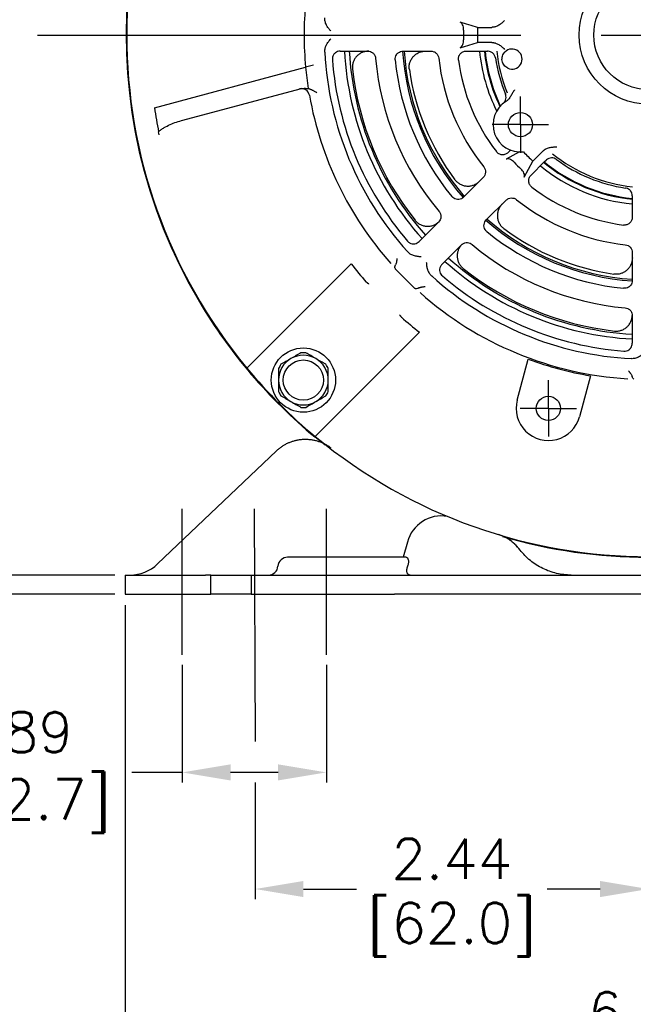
# Model space of a CAD drawing. Extents: x 897.4 to 937.4, y -8.5 to 19.5.
# Tile 3 of 14: x 901.6 to 905.4, y 1.3 to 7.4. Entities that reach past the tile are written whole.
import ezdxf

# ---------------------------------------------------------------- set-up
doc = ezdxf.new("R2010")
doc.units = 0
doc.header["$LTSCALE"] = 4
doc.header["$MEASUREMENT"] = 0
doc.linetypes.add('CENTER2', pattern=[1.125, 0.75, -0.125, 0.125, -0.125])
doc.layers.get('0').update_dxf_attribs({"linetype": 'CONTINUOUS'})
doc.layers.get('DEFPOINTS').update_dxf_attribs({"linetype": 'CONTINUOUS'})
for name, color, linetype in [('CENTER', 40, 'CENTER2'), ('SLD-0', 179, 'CONTINUOUS'), ('TEXT', 140, 'CONTINUOUS'), ('TEXT @ 1', 140, 'CONTINUOUS')]:
    doc.layers.add(name, color=color, linetype=linetype)
doc.styles.get("Standard").update_dxf_attribs({"font": 'romans.shx'})
doc.dimstyles.get("Standard").update_dxf_attribs({"dimtxt": 0.25, "dimasz": 0.3, "dimexe": 0.0625, "dimexo": 0.0625, "dimgap": 0.0625, "dimtad": 0, "dimtih": 1, "dimtoh": 1, "dimzin": 0, "dimdsep": 46, "dimtxsty": 'Standard', "dimcen": 0, "dimadec": 0, "dimazin": 0, "dimtfac": 1, "dimtofl": 0, "dimtmove": 0, "dimatfit": 3, "dimfxl": 0, "dimtolj": 1, "dimtzin": 0, "dimarcsym": 0})

# ---------------------------------------------------------------- blocks, each defined once
blk = doc.blocks.new('*D81')
at = {"layer": 'DEFPOINTS', "color": 0}
for p in [(902.5652, 3.4439), (903.4602, 3.4439), (902.5652, 2.7132)]:
    blk.add_point(p, dxfattribs=at)
at = {"layer": 'TEXT', "color": 0, "lineweight": -2}
for p, q in [((902.5652, 3.3814), (902.5652, 2.6507)), ((903.4602, 3.3814), (903.4602, 2.6507)), ((902.5652, 2.7132), (902.2534, 2.7132)), ((903.1602, 2.7132), (902.8652, 2.7132))]:
    blk.add_line(p, q, dxfattribs=at)
at = {"layer": 'TEXT', "color": 0}
for points in [[(902.8652, 2.7632), (902.8652, 2.6632), (902.5652, 2.7132)], [(903.1602, 2.7632), (903.1602, 2.6632), (903.4602, 2.7132)]]:
    blk.add_solid(points, dxfattribs=at)
at = {"layer": 'TEXT', "color": 0, "insert": (901.5123, 2.7132), "char_height": 0.25, "attachment_point": 5}
blk.add_mtext('\\A1;0.89\\P [22.7]', dxfattribs=at)
blk = doc.blocks.new('*D82')
at = {"layer": 'DEFPOINTS', "color": 0}
for p in [(902.2102, 3.8148), (908.7102, 3.8148), (902.2102, 1.0362)]:
    blk.add_point(p, dxfattribs=at)
at = {"layer": 'TEXT', "color": 0, "lineweight": -2}
for p, q in [((902.2102, 3.7523), (902.2102, 0.9737)), ((908.7102, 3.7523), (908.7102, 0.9737)), ((902.5102, 1.0362), (904.7489, 1.0362)), ((908.4102, 1.0362), (906.1715, 1.0362))]:
    blk.add_line(p, q, dxfattribs=at)
at = {"layer": 'TEXT', "color": 0}
for points in [[(902.5102, 1.0862), (902.5102, 0.9862), (902.2102, 1.0362)], [(908.4102, 1.0862), (908.4102, 0.9862), (908.7102, 1.0362)]]:
    blk.add_solid(points, dxfattribs=at)
at = {"layer": 'TEXT', "color": 0, "char_height": 0.25, "attachment_point": 5}
for s, insert in [('\\A1;6.50', (905.4602, 1.2237)), ('\\A1;[165.1]', (905.4602, 0.7832))]:
    blk.add_mtext(s, dxfattribs=dict(at, insert=insert))
blk = doc.blocks.new('*D83')
at = {"layer": 'DEFPOINTS', "color": 0}
for p in [(905.4602, 3.4034), (903.0182, 2.7132), (903.0182, 1.9891)]:
    blk.add_point(p, dxfattribs=at)
at = {"layer": 'TEXT', "color": 0, "lineweight": -2}
for p, q in [((905.4602, 3.3409), (905.4602, 1.9266)), ((903.0182, 2.6507), (903.0182, 1.9266)), ((903.3182, 1.9891), (903.6469, 1.9891)), ((905.1602, 1.9891), (904.8315, 1.9891))]:
    blk.add_line(p, q, dxfattribs=at)
at = {"layer": 'TEXT', "color": 0}
for points in [[(903.3182, 2.0391), (903.3182, 1.9391), (903.0182, 1.9891)], [(905.1602, 2.0391), (905.1602, 1.9391), (905.4602, 1.9891)]]:
    blk.add_solid(points, dxfattribs=at)
at = {"layer": 'TEXT', "color": 0, "char_height": 0.25, "attachment_point": 5}
for s, insert in [('\\A1;2.44', (904.2392, 2.1766)), ('\\A1;[62.0]', (904.2392, 1.7361))]:
    blk.add_mtext(s, dxfattribs=dict(at, insert=insert))
blk = doc.blocks.new('*D86')
at = {"layer": 'DEFPOINTS', "color": 0}
for p in [(902.2102, 3.9386), (900.8314, 3.819), (902.2102, 3.819)]:
    blk.add_point(p, dxfattribs=at)
at = {"layer": 'TEXT', "color": 0, "lineweight": -2}
for p, q in [((900.8314, 4.2386), (900.8314, 4.5386)), ((902.1477, 3.9386), (900.7689, 3.9386)), ((902.1477, 3.819), (900.7689, 3.819)), ((900.8314, 3.519), (900.8314, 3.219)), ((900.5314, 3.219), (900.8314, 3.219))]:
    blk.add_line(p, q, dxfattribs=at)
at = {"layer": 'TEXT', "color": 0}
for points in [[(900.7814, 4.2386), (900.8814, 4.2386), (900.8314, 3.9386)], [(900.7814, 3.519), (900.8814, 3.519), (900.8314, 3.819)]]:
    blk.add_solid(points, dxfattribs=at)
at = {"layer": 'TEXT', "color": 0, "insert": (899.9094, 3.219), "char_height": 0.25, "attachment_point": 5}
blk.add_mtext('\\A1; 0.12\\P [3.0]', dxfattribs=at)
blk = doc.blocks.new('SW_CENTERMARKSYMBOL_23')
at = {"layer": 'SLD-0', "color": 0}
for p, q in [((0, 0.1), (0, 0.175)), ((0, 0), (0, 0.1)), ((-0.1, 0), (-0.175, 0)), ((0, 0), (-0.1, 0)), ((0, 0), (0, -0.1)), ((0, 0), (0.1, 0)), ((0.1, 0), (0.175, 0)), ((0, -0.1), (0, -0.175))]:
    blk.add_line(p, q, dxfattribs=at)
blk = doc.blocks.new('SW_CENTERMARKSYMBOL_25')
at = {"layer": 'SLD-0', "color": 0}
for p, q in [((0, 0.1), (0, 0.175)), ((0, 0), (0, 0.1)), ((-0.1, 0), (-0.175, 0)), ((0, 0), (-0.1, 0)), ((0, 0), (0, -0.1)), ((0, 0), (0.1, 0)), ((0.1, 0), (0.175, 0)), ((0, -0.1), (0, -0.175))]:
    blk.add_line(p, q, dxfattribs=at)

msp = doc.modelspace()

# ---------------------------------------------------------------- linework, layer by layer
at = {"color": 7, "linetype": 'Continuous', "lineweight": 25}
for p, q in [((904.3993, 7.3389), (904.4869, 7.3397)), ((904.2906, 7.2133), (904.3992, 7.2464)), ((904.4869, 7.2456), (904.3992, 7.2464)), ((903.5465, 7.1919), (903.7175, 7.1919)), ((903.9366, 7.1919), (904.1093, 7.1919)), ((904.3291, 7.1919), (904.4457, 7.1919)), ((904.4457, 7.1919), (904.4613, 7.1919)), ((903.3798, 7.1049), (903.3316, 7.092)), ((902.3933, 6.8405), (903.3316, 7.092)), ((902.5702, 6.7637), (903.2983, 6.9588)), ((904.6598, 6.5657), (904.5771, 6.5208)), ((904.6056, 6.5788), (904.5897, 6.5629)), ((904.8048, 6.5709), (904.7422, 6.5095)), ((904.6888, 6.4093), (904.7422, 6.5095)), ((904.7312, 6.4214), (904.8136, 6.5038)), ((904.8136, 6.5038), (904.8247, 6.5149)), ((904.4342, 6.4074), (904.3122, 6.2854)), ((904.3237, 6.2969), (904.3063, 6.2794)), ((904.4536, 6.1438), (904.5758, 6.266)), ((905.3601, 6.2931), (905.3601, 6.2774)), ((905.3601, 6.2774), (905.3601, 6.1609)), ((904.1572, 6.1303), (904.0363, 6.0095)), ((904.0602, 6.0334), (904.1238, 6.097)), ((904.1778, 5.868), (904.2987, 5.9889)), ((905.3601, 5.9411), (905.3601, 5.7684)), ((903.6151, 5.8711), (902.9669, 5.2229)), ((903.8886, 5.84), (903.9484, 5.7802)), ((903.9484, 5.7802), (904.0083, 5.7203)), ((902.6723, 5.6354), (902.6719, 5.635)), ((905.3601, 5.5492), (905.3601, 5.3783)), ((903.3912, 4.7986), (904.0393, 5.4468)), ((904.6459, 5.0255), (904.714, 5.2797)), ((905.1003, 5.1761), (905.0322, 4.922)), ((903.3887, 4.7962), (903.3891, 4.7965)), ((903.4536, 4.7444), (903.3891, 4.7965)), ((902.4126, 4.0075), (903.1515, 4.7107)), ((903.9632, 4.1431), (903.938, 4.049)), ((903.9552, 4.049), (903.4102, 4.049)), ((902.2102, 3.9386), (902.2102, 3.819)), ((902.2102, 3.9386), (902.7102, 3.9386)), ((902.7437, 3.9386), (902.7102, 3.9386)), ((902.7437, 3.819), (902.7437, 3.9386)), ((902.7437, 3.9386), (902.9937, 3.9386)), ((902.9937, 3.9386), (903.4602, 3.9386)), ((902.9937, 3.9386), (902.9937, 3.819)), ((903.4602, 3.9386), (903.8832, 3.9386)), ((903.8832, 3.9386), (904.0946, 3.9386)), ((904.0946, 3.9386), (906.8258, 3.9386)), ((902.2102, 3.819), (902.7102, 3.819)), ((902.7102, 3.819), (902.7437, 3.819)), ((902.9937, 3.819), (902.7437, 3.819)), ((902.9937, 3.819), (903.4602, 3.819)), ((903.4602, 3.819), (903.8832, 3.819)), ((904.0946, 3.819), (903.8832, 3.819)), ((906.8258, 3.819), (904.0946, 3.819))]:
    msp.add_line(p, q, dxfattribs=at)
for centre, radius in [((905.4602, 7.292), 0.43), ((905.4602, 7.292), 0.339), ((904.6656, 6.7356), 0.075), ((903.3177, 5.1494), 0.1995), ((903.3177, 5.1494), 0.125), ((904.839, 4.9737), 0.075)]:
    msp.add_circle(centre, radius, dxfattribs=at)
for centre, radius, start, end in [((905.4602, 7.292), 3.243, 140.3079, 210.71841), ((905.4602, 7.292), 3.2392, 140.31406, 219.68594), ((905.4602, 7.292), 2.138, 174.6324, 185.3676), ((905.4602, 7.292), 1.062, 177.46539, 182.45843), ((905.4602, 7.292), 1.1483, 178.49919, 181.47589), ((905.4602, 7.292), 2.0124, 183.0336, 221.94757), ((905.4602, 7.292), 1.89, 183.03294, 221.96706), ((905.4602, 7.292), 1.86, 183.0819, 221.9181), ((905.4602, 7.292), 1.5301, 183.74735, 221.25265), ((905.4602, 7.292), 1.52, 183.77218, 221.22782), ((905.4602, 7.292), 1.0538, 185.48132, 206.61032), ((905.4602, 7.292), 1.0238, 185.61294, 205.71809), ((905.4602, 7.292), 1.0236, 185.6137, 205.71386), ((905.4602, 7.292), 1.0194, 185.63488, 205.61807), ((905.4602, 7.292), 0.9475, 186.042, 202.25856), ((904.6133, 7.1426), 0.0625, 244.71748, 135.28252), ((905.4602, 7.292), 1.9686, 184.46175, 220.54082), ((905.4602, 7.292), 1.7, 184.8971, 220.10572), ((905.4602, 7.292), 1.58, 185.59771, 219.40553), ((905.4602, 7.292), 1.31, 186.30743, 218.69623), ((905.4602, 7.292), 1.19, 187.5212, 217.48319), ((905.4602, 7.292), 0.9607, 188.53618, 202.46338), ((905.4602, 7.292), 2.138, 185.3676, 188.93852), ((905.4602, 7.292), 1.85, 186.55671, 218.44329), ((905.4602, 7.292), 1.5, 188.20354, 216.79646), ((903.306, 6.9091), 0.05, 10.07763, 105), ((905.4602, 7.292), 2.138, 190.07763, 221.56221), ((904.6656, 6.7356), 0.17, 122.21462, 276.36607), ((905.4602, 7.292), 3.1, 188.37324, 191.18142), ((905.4602, 7.292), 1.062, 223.07667, 227.45843), ((905.4602, 7.292), 0.9475, 231.042, 263.95799), ((905.4602, 7.292), 1.1483, 223.49919, 226.47589), ((905.4602, 7.292), 1.0238, 230.42816, 264.55636), ((905.4602, 7.292), 1.0236, 230.42428, 264.56116), ((905.4602, 7.292), 1.0194, 230.63488, 264.36512), ((905.4602, 7.292), 0.9607, 233.53618, 261.46382), ((905.4602, 7.292), 1.0538, 230.47864, 264.54389), ((905.4602, 7.292), 1.19, 232.5212, 262.4788), ((905.4602, 7.292), 1.31, 231.30743, 263.69257), ((905.4602, 7.292), 1.5301, 228.74735, 266.25265), ((905.4602, 7.292), 1.52, 228.77218, 266.22782), ((905.4602, 7.292), 1.58, 230.59771, 264.40229), ((905.4602, 7.292), 1.5, 233.20354, 261.79646), ((905.4602, 7.292), 1.7, 229.8971, 265.1029), ((905.4602, 7.292), 2.3288, 217.59853, 221.20344), ((905.4602, 7.292), 1.89, 228.03294, 266.96706), ((905.4602, 7.292), 1.86, 228.0819, 266.9181), ((905.4602, 7.292), 1.85, 231.55671, 263.44329), ((905.4602, 7.292), 2.0124, 228.0336, 266.9664), ((905.4602, 7.292), 1.9686, 229.46175, 265.53825), ((905.4602, 7.292), 2.138, 228.43779, 266.56221), ((905.4602, 7.292), 3.2435, 210.72077, 230.30704), ((905.4602, 7.292), 2.3288, 228.79656, 232.40147), ((903.3177, 5.1494), 0.17, 84.85793, 95.14207), ((903.3177, 5.1494), 0.1542, 120, 180), ((903.3177, 5.1494), 0.1542, 60, 120), ((903.3177, 5.1494), 0.1542, 0, 60), ((905.4602, 7.292), 2.1462, 249.65298, 260.34702), ((905.4602, 7.292), 3.24, 219.68723, 230.31277), ((903.3177, 5.1494), 0.17, 144.85793, 155.14207), ((903.3177, 5.1494), 0.17, 24.85793, 35.14207), ((903.3177, 5.1494), 0.1542, 180, 240), ((903.3177, 5.1494), 0.1542, 300, 0), ((903.3177, 5.1494), 0.17, 204.85793, 215.14207), ((903.3177, 5.1494), 0.17, 324.85793, 335.14207), ((903.3177, 5.1494), 0.1542, 240, 300), ((904.839, 4.9737), 0.2, 165, 345), ((903.3177, 5.1494), 0.17, 264.85793, 275.14207), ((905.4602, 7.292), 3.2392, 230.31406, 309.68594), ((904.1754, 4.0863), 0.2196, 80.27059, 165), ((905.4602, 7.292), 3.243, 253.76329, 286.0696), ((903.2198, 3.989), 0.06, 90, 175.41143), ((902.2403, 4.1886), 0.25, 270, 313.58333), ((903.1002, 3.9986), 0.06, 270, 355.41143)]:
    msp.add_arc(centre, radius, start, end, dxfattribs=at)
for centre, start_param, end_param in [((903.9145, 5.866), 5.956405, 6.283185), ((904.0342, 5.7462), 0, 0.32678)]:
    msp.add_ellipse(centre, major_axis=(-0.0259, -0.0259), ratio=0.545381, start_param=start_param, end_param=end_param, dxfattribs=at)
for points, knots in [([(903.4884, 7.3168), (903.4864, 7.3188), (903.4827, 7.3227), (903.4776, 7.3286), (903.472, 7.3356), (903.4662, 7.344), (903.4604, 7.3543), (903.4557, 7.3652), (903.4524, 7.3765), (903.4505, 7.3879), (903.4506, 7.3954), (903.4506, 7.3991)], [0, 0, 0, 0, 0.089282, 0.172662, 0.25024, 0.378393, 0.500319, 0.632209, 0.758254, 0.880207, 1, 1, 1, 1]), ([(904.3124, 7.322), (904.3125, 7.3283), (904.312, 7.3344), (904.3099, 7.3458), (904.3083, 7.351), (904.3043, 7.3596), (904.3018, 7.3632), (904.2965, 7.3684), (904.2936, 7.3702), (904.2905, 7.3711)], [0, 0, 0, 0, 0.25, 0.25, 0.5, 0.5, 0.75, 0.75, 1, 1, 1, 1]), ([(904.5672, 7.3825), (904.5643, 7.3796), (904.5588, 7.3741), (904.5471, 7.3638), (904.5346, 7.3546), (904.5208, 7.3474), (904.5111, 7.3436), (904.5024, 7.3414), (904.4947, 7.34), (904.4895, 7.3398), (904.4869, 7.3397)], [0, 0, 0, 0, 0.131546, 0.250442, 0.500297, 0.627269, 0.749643, 0.832796, 0.916578, 1, 1, 1, 1]), ([(903.4506, 7.1855), (903.4505, 7.1873), (903.4504, 7.191), (903.4507, 7.1967), (903.4514, 7.2023), (903.4525, 7.2079), (903.4539, 7.2136), (903.4558, 7.2192), (903.458, 7.2249), (903.4614, 7.232), (903.4662, 7.2406), (903.4727, 7.25), (903.4802, 7.2592), (903.4855, 7.2648), (903.4883, 7.2678)], [0, 0, 0, 0, 0.059767, 0.119824, 0.180424, 0.241813, 0.304229, 0.367897, 0.433029, 0.499825, 0.621681, 0.749846, 0.868314, 1, 1, 1, 1]), ([(904.2906, 7.2133), (904.2939, 7.215), (904.3005, 7.2183), (904.3079, 7.2311), (904.312, 7.2468), (904.3122, 7.2576), (904.3123, 7.2624)], [0, 0, 0, 0, 0.279507, 0.56028, 0.807053, 1, 1, 1, 1]), ([(904.4869, 7.2456), (904.4885, 7.2455), (904.4916, 7.2455), (904.4962, 7.245), (904.5009, 7.2442), (904.5054, 7.2432), (904.5121, 7.2413), (904.5208, 7.238), (904.5311, 7.2326), (904.5409, 7.2262), (904.5499, 7.2191), (904.5586, 7.2114), (904.5641, 7.2059), (904.5671, 7.203)], [0, 0, 0, 0, 0.049971, 0.100213, 0.150499, 0.200616, 0.25037, 0.372679, 0.499645, 0.624345, 0.749334, 0.866926, 1, 1, 1, 1]), ([(903.5465, 7.1919), (903.5409, 7.1913), (903.5298, 7.1903), (903.5149, 7.1818), (903.504, 7.1693), (903.4977, 7.1543), (903.4976, 7.1438), (903.4976, 7.1388)], [0, 0, 0, 0, 0.20633, 0.412836, 0.615469, 0.816238, 1, 1, 1, 1]), ([(903.7232, 7.192), (903.7161, 7.192), (903.7091, 7.1912), (903.6953, 7.1884), (903.6885, 7.1862), (903.6755, 7.1805), (903.6694, 7.1771), (903.6579, 7.1688), (903.6525, 7.1641), (903.643, 7.1537), (903.6388, 7.148), (903.6316, 7.1357), (903.6288, 7.1293), (903.6244, 7.1159), (903.6229, 7.1089), (903.6215, 7.0949), (903.6215, 7.0878), (903.6223, 7.0807)], [0, 0, 0, 0, 0.125, 0.125, 0.25, 0.25, 0.375, 0.375, 0.5, 0.5, 0.625, 0.625, 0.75, 0.75, 0.875, 0.875, 1, 1, 1, 1]), ([(903.7175, 7.1919), (903.723, 7.1913), (903.7341, 7.1903), (903.7489, 7.1818), (903.7599, 7.1693), (903.7651, 7.1568), (903.7661, 7.1491), (903.7664, 7.1468)], [0, 0, 0, 0, 0.2279682, 0.4560843, 0.6810553, 0.9052645, 1, 1, 1, 1]), ([(903.8877, 7.1378), (903.8877, 7.1435), (903.8877, 7.1548), (903.8947, 7.1704), (903.9061, 7.1826), (903.9207, 7.1904), (903.9314, 7.1914), (903.9366, 7.1919)], [0, 0, 0, 0, 0.204574, 0.409336, 0.609898, 0.808105, 1, 1, 1, 1]), ([(903.9756, 7.0779), (903.9745, 7.0851), (903.9743, 7.0923), (903.9754, 7.1066), (903.9767, 7.1137), (903.9809, 7.1275), (903.9837, 7.134), (903.9908, 7.1467), (903.995, 7.1525), (904.0045, 7.1632), (904.0099, 7.1681), (904.0215, 7.1766), (904.0277, 7.1801), (904.0409, 7.186), (904.0478, 7.1882), (904.0618, 7.1912), (904.069, 7.192), (904.0763, 7.192)], [0, 0, 0, 0, 0.125, 0.125, 0.25, 0.25, 0.375, 0.375, 0.5, 0.5, 0.625, 0.625, 0.75, 0.75, 0.875, 0.875, 1, 1, 1, 1]), ([(904.1093, 7.1919), (904.1154, 7.1919), (904.1213, 7.1908), (904.1325, 7.1865), (904.1377, 7.1834), (904.1511, 7.1714), (904.1568, 7.1601), (904.1581, 7.148)], [0, 0, 0, 0, 0.25, 0.25, 0.5, 0.5, 1, 1, 1, 1]), ([(904.2804, 7.1362), (904.28, 7.1397), (904.2799, 7.1432), (904.2804, 7.1501), (904.281, 7.1536), (904.284, 7.1637), (904.2875, 7.17), (904.2966, 7.1805), (904.3024, 7.1847), (904.3119, 7.189), (904.3153, 7.1901), (904.3221, 7.1915), (904.3256, 7.1919), (904.3291, 7.1919)], [0, 0, 0, 0, 0.125, 0.125, 0.25, 0.25, 0.5, 0.5, 0.75, 0.75, 0.875, 0.875, 1, 1, 1, 1]), ([(904.5101, 7.1494), (904.5087, 7.1549), (904.506, 7.1659), (904.4952, 7.1795), (904.481, 7.1888), (904.4689, 7.1917), (904.4624, 7.1918), (904.4613, 7.1919)], [0, 0, 0, 0, 0.240894, 0.481929, 0.719579, 0.954287, 1, 1, 1, 1]), ([(904.5866, 7.0861), (904.582, 7.0883), (904.5778, 7.0909), (904.5701, 7.0972), (904.5666, 7.1008), (904.5606, 7.1086), (904.5581, 7.1129), (904.5541, 7.122), (904.5526, 7.1267), (904.5509, 7.1367), (904.5506, 7.1417), (904.5512, 7.1517), (904.5521, 7.1565), (904.5551, 7.166), (904.5571, 7.1705), (904.5622, 7.179), (904.5653, 7.183), (904.5689, 7.1866)], [0, 0, 0, 0, 0.125, 0.125, 0.25, 0.25, 0.375, 0.375, 0.5, 0.5, 0.625, 0.625, 0.75, 0.75, 0.875, 0.875, 1, 1, 1, 1]), ([(903.2983, 6.9588), (903.3089, 6.9602), (903.3255, 6.9624), (903.3421, 6.9605), (903.3482, 6.9598)], [0, 0, 0, 0, 0.637617, 1, 1, 1, 1]), ([(903.3482, 6.9598), (903.3499, 6.9593), (903.3535, 6.9583), (903.359, 6.9564), (903.3645, 6.9543), (903.3702, 6.9518), (903.376, 6.9491), (903.3823, 6.9458), (903.3911, 6.9412), (903.3979, 6.9373), (903.4022, 6.9348)], [0, 0, 0, 0, 0.092061, 0.187893, 0.287671, 0.391542, 0.499633, 0.608046, 0.749928, 1, 1, 1, 1]), ([(904.5578, 6.867), (904.5618, 6.871), (904.5699, 6.8791), (904.5759, 6.8953), (904.5768, 6.9112), (904.5737, 6.9207), (904.5724, 6.9249)], [0, 0, 0, 0, 0.265837, 0.531705, 0.796673, 1, 1, 1, 1]), ([(904.6293, 6.9526), (904.6282, 6.951), (904.6259, 6.9479), (904.6217, 6.9415), (904.6168, 6.9332), (904.6114, 6.9231), (904.6057, 6.9131), (904.5995, 6.9034), (904.5933, 6.8953), (904.5871, 6.8888), (904.5814, 6.8837), (904.5771, 6.8809), (904.575, 6.8794)], [0, 0, 0, 0, 0.062122, 0.125067, 0.250221, 0.375354, 0.500371, 0.624553, 0.750455, 0.832815, 0.916326, 1, 1, 1, 1]), ([(902.4191, 6.6908), (902.4238, 6.6963), (902.4293, 6.7009), (902.4406, 6.7094), (902.4466, 6.7133), (902.4649, 6.7241), (902.4775, 6.7304), (902.5033, 6.7417), (902.5165, 6.7468), (902.5431, 6.756), (902.5566, 6.7601), (902.5702, 6.7637)], [0, 0, 0, 0, 0.125, 0.125, 0.25, 0.25, 0.5, 0.5, 0.75, 0.75, 1, 1, 1, 1]), ([(904.5897, 6.5629), (904.5872, 6.5604), (904.5845, 6.5582), (904.5787, 6.5544), (904.5755, 6.5528), (904.5657, 6.549), (904.5586, 6.548), (904.5448, 6.5489), (904.5379, 6.5509), (904.5287, 6.5559), (904.5257, 6.5579), (904.5205, 6.5625), (904.5181, 6.565), (904.5159, 6.5678)], [0, 0, 0, 0, 0.125, 0.125, 0.25, 0.25, 0.5, 0.5, 0.75, 0.75, 0.875, 0.875, 1, 1, 1, 1]), ([(904.8048, 6.5709), (904.8059, 6.572), (904.8082, 6.5742), (904.8118, 6.5771), (904.8156, 6.5798), (904.8195, 6.5823), (904.8256, 6.5857), (904.8341, 6.5895), (904.8452, 6.593), (904.8567, 6.5954), (904.868, 6.5967), (904.8797, 6.5975), (904.8875, 6.5975), (904.8916, 6.5975)], [0, 0, 0, 0, 0.049971, 0.100213, 0.150499, 0.200616, 0.25037, 0.372679, 0.499645, 0.624345, 0.749334, 0.866926, 1, 1, 1, 1]), ([(904.6273, 6.5016), (904.6236, 6.5051), (904.6164, 6.512), (904.6043, 6.5193), (904.5927, 6.5233), (904.5834, 6.5235), (904.5789, 6.5216), (904.5771, 6.5208)], [0, 0, 0, 0, 0.203097, 0.405916, 0.616345, 0.85056, 1, 1, 1, 1]), ([(904.8892, 6.5193), (904.8844, 6.5222), (904.8746, 6.5281), (904.8573, 6.5301), (904.8408, 6.5266), (904.8302, 6.5201), (904.8254, 6.5156), (904.8247, 6.5149)], [0, 0, 0, 0, 0.240893, 0.481929, 0.719579, 0.954286, 1, 1, 1, 1]), ([(904.4378, 6.473), (904.4416, 6.4682), (904.4444, 6.463), (904.4482, 6.4515), (904.449, 6.4455), (904.448, 6.4275), (904.4428, 6.416), (904.4342, 6.4074)], [0, 0, 0, 0, 0.25, 0.25, 0.5, 0.5, 1, 1, 1, 1]), ([(904.6888, 6.4093), (904.6899, 6.4128), (904.6923, 6.4198), (904.6885, 6.4341), (904.6803, 6.4481), (904.6728, 6.4559), (904.6695, 6.4594)], [0, 0, 0, 0, 0.279507, 0.56028, 0.8070528, 1, 1, 1, 1]), ([(904.7361, 6.3476), (904.7333, 6.3498), (904.7308, 6.3521), (904.7263, 6.3574), (904.7242, 6.3604), (904.7192, 6.3696), (904.7172, 6.3764), (904.7163, 6.3903), (904.7173, 6.3974), (904.7211, 6.4072), (904.7227, 6.4104), (904.7265, 6.4162), (904.7287, 6.4189), (904.7312, 6.4214)], [0, 0, 0, 0, 0.125, 0.125, 0.25, 0.25, 0.5, 0.5, 0.75, 0.75, 0.875, 0.875, 1, 1, 1, 1]), ([(904.2591, 6.3935), (904.2634, 6.3877), (904.2683, 6.3825), (904.2792, 6.3731), (904.2852, 6.369), (904.2979, 6.3623), (904.3045, 6.3596), (904.3184, 6.3557), (904.3255, 6.3545), (904.3398, 6.3537), (904.3471, 6.354), (904.3613, 6.3563), (904.3682, 6.3581), (904.3817, 6.3633), (904.3882, 6.3666), (904.4001, 6.3744), (904.4058, 6.3789), (904.4109, 6.3841)], [0, 0, 0, 0, 0.125, 0.125, 0.25, 0.25, 0.375, 0.375, 0.5, 0.5, 0.625, 0.625, 0.75, 0.75, 0.875, 0.875, 1, 1, 1, 1]), ([(905.3601, 6.2931), (905.3596, 6.2986), (905.3585, 6.3096), (905.35, 6.3243), (905.3375, 6.3355), (905.3258, 6.3404), (905.319, 6.3416), (905.3176, 6.3419)], [0, 0, 0, 0, 0.234742, 0.469517, 0.703879, 0.940445, 1, 1, 1, 1]), ([(904.3122, 6.2854), (904.3078, 6.2818), (904.2992, 6.2746), (904.2826, 6.2702), (904.266, 6.2712), (904.2507, 6.2775), (904.2431, 6.2852), (904.2394, 6.289)], [0, 0, 0, 0, 0.204193, 0.408563, 0.608983, 0.807301, 1, 1, 1, 1]), ([(904.5523, 6.2426), (904.5472, 6.2375), (904.5427, 6.232), (904.5349, 6.22), (904.5316, 6.2136), (904.5264, 6.2001), (904.5246, 6.1932), (904.5223, 6.179), (904.5219, 6.1717), (904.5227, 6.1574), (904.5239, 6.1503), (904.5278, 6.1364), (904.5305, 6.1297), (904.5372, 6.117), (904.5413, 6.111), (904.5507, 6.1001), (904.5559, 6.0952), (904.5618, 6.0908)], [0, 0, 0, 0, 0.125, 0.125, 0.25, 0.25, 0.375, 0.375, 0.5, 0.5, 0.625, 0.625, 0.75, 0.75, 0.875, 0.875, 1, 1, 1, 1]), ([(904.5758, 6.266), (904.58, 6.2702), (904.585, 6.2736), (904.5959, 6.2786), (904.6018, 6.28), (904.6198, 6.281), (904.6318, 6.2771), (904.6413, 6.2695)], [0, 0, 0, 0, 0.25, 0.25, 0.5, 0.5, 1, 1, 1, 1]), ([(904.16, 6.1968), (904.1639, 6.1921), (904.167, 6.1868), (904.171, 6.1752), (904.1719, 6.1691), (904.1711, 6.1508), (904.1659, 6.139), (904.1572, 6.1303)], [0, 0, 0, 0, 0.25, 0.25, 0.5, 0.5, 1, 1, 1, 1]), ([(904.0112, 6.1417), (904.0157, 6.1362), (904.0206, 6.1311), (904.0315, 6.1222), (904.0376, 6.1183), (904.0502, 6.1119), (904.0567, 6.1094), (904.0705, 6.1058), (904.0775, 6.1048), (904.0916, 6.1042), (904.0987, 6.1046), (904.1127, 6.1069), (904.1195, 6.1088), (904.1326, 6.114), (904.139, 6.1173), (904.1508, 6.125), (904.1562, 6.1294), (904.1613, 6.1344)], [0, 0, 0, 0, 0.125, 0.125, 0.25, 0.25, 0.375, 0.375, 0.5, 0.5, 0.625, 0.625, 0.75, 0.75, 0.875, 0.875, 1, 1, 1, 1]), ([(904.4573, 6.0711), (904.4533, 6.0751), (904.4453, 6.083), (904.4392, 6.099), (904.4386, 6.1157), (904.4434, 6.1316), (904.4503, 6.1398), (904.4536, 6.1438)], [0, 0, 0, 0, 0.204574, 0.409337, 0.609898, 0.808105, 1, 1, 1, 1]), ([(905.3601, 6.1609), (905.3601, 6.1573), (905.3598, 6.1539), (905.3583, 6.1471), (905.3572, 6.1437), (905.353, 6.1341), (905.3487, 6.1284), (905.3382, 6.1192), (905.3319, 6.1158), (905.3219, 6.1128), (905.3184, 6.1122), (905.3114, 6.1116), (905.3079, 6.1117), (905.3044, 6.1122)], [0, 0, 0, 0, 0.125, 0.125, 0.25, 0.25, 0.5, 0.5, 0.75, 0.75, 0.875, 0.875, 1, 1, 1, 1]), ([(903.9642, 6.0124), (903.9682, 6.0085), (903.9763, 6.0007), (903.9924, 5.9949), (904.0091, 5.9947), (904.0246, 5.9996), (904.0325, 6.0063), (904.0363, 6.0095)], [0, 0, 0, 0, 0.2065499, 0.4132765, 0.616116, 0.8169838, 1, 1, 1, 1]), ([(904.3027, 5.993), (904.2976, 5.988), (904.2932, 5.9825), (904.2855, 5.9707), (904.2822, 5.9644), (904.2771, 5.9512), (904.2752, 5.9444), (904.2728, 5.9305), (904.2724, 5.9233), (904.273, 5.9093), (904.2741, 5.9023), (904.2777, 5.8885), (904.2802, 5.8819), (904.2865, 5.8694), (904.2905, 5.8633), (904.2994, 5.8524), (904.3044, 5.8474), (904.31, 5.843)], [0, 0, 0, 0, 0.125, 0.125, 0.25, 0.25, 0.375, 0.375, 0.5, 0.5, 0.625, 0.625, 0.75, 0.75, 0.875, 0.875, 1, 1, 1, 1]), ([(904.2987, 5.9889), (904.303, 5.9924), (904.3116, 5.9995), (904.328, 6.004), (904.3447, 6.0029), (904.3572, 5.9978), (904.3633, 5.9931), (904.3651, 5.9917)], [0, 0, 0, 0, 0.227968, 0.456084, 0.681054, 0.905264, 1, 1, 1, 1]), ([(904.0483, 5.9152), (904.0456, 5.9153), (904.0402, 5.9154), (904.0324, 5.9159), (904.0235, 5.917), (904.0135, 5.9188), (904.002, 5.922), (903.991, 5.9263), (903.9806, 5.932), (903.9713, 5.9387), (903.9661, 5.9441), (903.9635, 5.9468)], [0, 0, 0, 0, 0.0892817, 0.1726618, 0.2502403, 0.3783934, 0.5003186, 0.6322088, 0.7582542, 0.8802071, 1, 1, 1, 1]), ([(905.3163, 5.9899), (905.3223, 5.9892), (905.3281, 5.9875), (905.3388, 5.9821), (905.3436, 5.9784), (905.3556, 5.965), (905.3601, 5.9531), (905.3601, 5.9411)], [0, 0, 0, 0, 0.25, 0.25, 0.5, 0.5, 1, 1, 1, 1]), ([(903.8984, 5.905), (903.8982, 5.9033), (903.8978, 5.9), (903.8973, 5.8949), (903.8968, 5.8899), (903.8958, 5.8831), (903.8939, 5.8748), (903.8911, 5.8687), (903.8897, 5.8658)], [0, 0, 0, 0, 0.125728, 0.250497, 0.375534, 0.501009, 0.762739, 1, 1, 1, 1]), ([(904.1145, 5.7956), (904.1132, 5.7969), (904.1104, 5.7995), (904.1067, 5.8036), (904.1032, 5.8081), (904.1, 5.8128), (904.097, 5.8179), (904.0943, 5.8232), (904.0919, 5.8288), (904.0892, 5.8362), (904.0865, 5.8457), (904.0845, 5.857), (904.0833, 5.8687), (904.0831, 5.8764), (904.083, 5.8805)], [0, 0, 0, 0, 0.059767, 0.119824, 0.180424, 0.241813, 0.304229, 0.367897, 0.433029, 0.499825, 0.621681, 0.749846, 0.868314, 1, 1, 1, 1]), ([(905.3602, 5.908), (905.3602, 5.9007), (905.3595, 5.8936), (905.3565, 5.8797), (905.3543, 5.8728), (905.3485, 5.8596), (905.3449, 5.8534), (905.3365, 5.8418), (905.3315, 5.8364), (905.3208, 5.8268), (905.315, 5.8226), (905.3024, 5.8155), (905.2958, 5.8127), (905.2821, 5.8085), (905.2749, 5.8071), (905.2605, 5.806), (905.2534, 5.8063), (905.2462, 5.8073)], [0, 0, 0, 0, 0.125, 0.125, 0.25, 0.25, 0.375, 0.375, 0.5, 0.5, 0.625, 0.625, 0.75, 0.75, 0.875, 0.875, 1, 1, 1, 1]), ([(903.8854, 5.8459), (903.8852, 5.8484), (903.8847, 5.8548), (903.8874, 5.8614), (903.8895, 5.8653), (903.8897, 5.8658)], [0, 0, 0, 0, 0.360074, 0.912467, 1, 1, 1, 1]), ([(904.1778, 5.868), (904.1742, 5.8637), (904.1671, 5.855), (904.1626, 5.8385), (904.1637, 5.8219), (904.1699, 5.8069), (904.1772, 5.7994), (904.1807, 5.7959)], [0, 0, 0, 0, 0.20633, 0.412835, 0.61547, 0.81624, 1, 1, 1, 1]), ([(903.7234, 5.7458), (903.7232, 5.746), (903.7229, 5.7463), (903.722, 5.747), (903.7209, 5.7479), (903.7197, 5.7489), (903.7183, 5.75), (903.7169, 5.7512), (903.7154, 5.7523), (903.714, 5.7534), (903.7126, 5.7544), (903.7114, 5.7554), (903.7102, 5.7562), (903.7092, 5.757), (903.7085, 5.7575), (903.7082, 5.7577)], [0, 0, 0, 0, 0.102418, 0.203626, 0.302366, 0.397503, 0.488083, 0.573368, 0.652834, 0.726167, 0.793223, 0.854002, 0.908604, 0.957199, 1, 1, 1, 1]), ([(905.3601, 5.7684), (905.3596, 5.7628), (905.3585, 5.7516), (905.35, 5.7368), (905.3375, 5.7258), (905.3222, 5.7194), (905.3114, 5.7195), (905.3061, 5.7195)], [0, 0, 0, 0, 0.204007, 0.408194, 0.608404, 0.806617, 1, 1, 1, 1]), ([(904.0341, 5.7215), (904.0296, 5.7193), (904.0232, 5.7163), (904.0163, 5.7169), (904.0142, 5.7171)], [0, 0, 0, 0, 0.69729, 1, 1, 1, 1]), ([(904.0341, 5.7215), (904.0352, 5.722), (904.0375, 5.7232), (904.0411, 5.7246), (904.0449, 5.7259), (904.0489, 5.7269), (904.0532, 5.7278), (904.058, 5.7285), (904.0647, 5.7293), (904.0699, 5.7298), (904.0733, 5.7301)], [0, 0, 0, 0, 0.092451, 0.188169, 0.287613, 0.391193, 0.49926, 0.613767, 0.750056, 1, 1, 1, 1]), ([(905.3151, 5.5982), (905.3206, 5.5972), (905.3316, 5.5951), (905.3456, 5.5854), (905.3556, 5.572), (905.3597, 5.5592), (905.36, 5.5515), (905.3601, 5.5492)], [0, 0, 0, 0, 0.228488, 0.457133, 0.682381, 0.906489, 1, 1, 1, 1]), ([(903.914, 5.5552), (903.9142, 5.555), (903.9145, 5.5546), (903.9153, 5.5537), (903.9162, 5.5527), (903.9172, 5.5514), (903.9182, 5.55), (903.9194, 5.5486), (903.9205, 5.5471), (903.9217, 5.5456), (903.9228, 5.5441), (903.9239, 5.5427), (903.925, 5.5413), (903.9257, 5.5404), (903.926, 5.54)], [0, 0, 0, 0, 0.105519, 0.207006, 0.304461, 0.397882, 0.487269, 0.572622, 0.653941, 0.731224, 0.804471, 0.873683, 0.93886, 1, 1, 1, 1]), ([(905.249, 5.4541), (905.2561, 5.4532), (905.2631, 5.4532), (905.2771, 5.4546), (905.2842, 5.4561), (905.2976, 5.4605), (905.304, 5.4634), (905.3162, 5.4706), (905.322, 5.4748), (905.3323, 5.4843), (905.3371, 5.4897), (905.3453, 5.5012), (905.3488, 5.5073), (905.3544, 5.5203), (905.3566, 5.5271), (905.3595, 5.5408), (905.3602, 5.5479), (905.3602, 5.555)], [0, 0, 0, 0, 0.125, 0.125, 0.25, 0.25, 0.375, 0.375, 0.5, 0.5, 0.625, 0.625, 0.75, 0.75, 0.875, 0.875, 1, 1, 1, 1]), ([(905.3071, 5.3293), (905.3127, 5.3294), (905.324, 5.3296), (905.3394, 5.3369), (905.3514, 5.3485), (905.3588, 5.363), (905.3597, 5.3733), (905.3601, 5.3783)], [0, 0, 0, 0, 0.206827, 0.413837, 0.616776, 0.817531, 1, 1, 1, 1]), ([(905.436, 5.3201), (905.434, 5.3182), (905.4301, 5.3145), (905.4243, 5.3094), (905.4172, 5.3038), (905.4089, 5.298), (905.3985, 5.2921), (905.3876, 5.2874), (905.3763, 5.2841), (905.365, 5.2822), (905.3574, 5.2823), (905.3537, 5.2824)], [0, 0, 0, 0, 0.089283, 0.172663, 0.25024, 0.378394, 0.500319, 0.632209, 0.758254, 0.880207, 1, 1, 1, 1]), ([(905.3365, 5.2068), (905.3376, 5.2055), (905.3397, 5.2029), (905.3429, 5.199), (905.3461, 5.1951), (905.3502, 5.1895), (905.3547, 5.1824), (905.357, 5.1761), (905.3581, 5.173)], [0, 0, 0, 0, 0.125728, 0.250497, 0.375534, 0.501009, 0.762739, 1, 1, 1, 1]), ([(905.3691, 5.1559), (905.3672, 5.1575), (905.3624, 5.1617), (905.3596, 5.1683), (905.3583, 5.1725), (905.3581, 5.173)], [0, 0, 0, 0, 0.360073, 0.912466, 1, 1, 1, 1]), ([(903.1515, 4.7107), (903.154, 4.713), (903.159, 4.7177), (903.1669, 4.7243), (903.175, 4.7306), (903.1833, 4.7366), (903.1918, 4.7422), (903.2004, 4.7474), (903.2092, 4.7523), (903.2182, 4.7568), (903.2272, 4.7609), (903.2364, 4.7646), (903.2456, 4.768), (903.2549, 4.7711), (903.2643, 4.7737), (903.2737, 4.776), (903.2832, 4.7779), (903.2927, 4.7795), (903.3021, 4.7807), (903.3116, 4.7816), (903.321, 4.7821), (903.3273, 4.7822), (903.3304, 4.7822)], [0, 0, 0, 0, 0.052431, 0.104606, 0.156525, 0.208188, 0.259596, 0.310747, 0.361643, 0.412283, 0.462666, 0.512794, 0.562666, 0.612283, 0.661643, 0.710747, 0.759596, 0.808188, 0.856525, 0.904606, 0.952431, 1, 1, 1, 1]), ([(903.3304, 4.7822), (903.3339, 4.7822), (903.3407, 4.7821), (903.351, 4.7815), (903.3613, 4.7804), (903.3716, 4.779), (903.3819, 4.7771), (903.3922, 4.7748), (903.4024, 4.7721), (903.4125, 4.769), (903.4226, 4.7654), (903.4325, 4.7614), (903.4423, 4.7569), (903.452, 4.7521), (903.4615, 4.7468), (903.4708, 4.7411), (903.4799, 4.735), (903.4858, 4.7306), (903.4887, 4.7284)], [0, 0, 0, 0, 0.060307, 0.120907, 0.181799, 0.242984, 0.30446, 0.366229, 0.428291, 0.490645, 0.553291, 0.616229, 0.67946, 0.742984, 0.806799, 0.870907, 0.935307, 1, 1, 1, 1]), ([(904.6636, 4.0941), (904.6414, 4.119), (904.6037, 4.1612), (904.5515, 4.1824), (904.53, 4.1911)], [0, 0, 0, 0, 0.588098, 1, 1, 1, 1]), ([(904.5925, 4.1609), (904.6023, 4.1537), (904.6232, 4.1384), (904.6423, 4.119), (904.645, 4.116), (904.6464, 4.1145)], [0, 0, 0, 0, 0.30135, 0.643534, 1, 1, 1, 1]), ([(903.9552, 4.049), (903.9581, 4.049), (903.9608, 4.0477), (903.9657, 4.0425), (903.9677, 4.0387), (903.9696, 4.031), (903.97, 4.0282), (903.9703, 4.022), (903.9701, 4.0187), (903.9689, 4.0084), (903.9669, 4.001), (903.9641, 3.9938)], [0, 0, 0, 0, 0.25, 0.25, 0.5, 0.5, 0.625, 0.625, 0.75, 0.75, 1, 1, 1, 1]), ([(904.9802, 3.9386), (904.9498, 3.9386), (904.9193, 3.9421), (904.86, 3.9558), (904.8311, 3.9661), (904.7765, 3.993), (904.7507, 4.0095), (904.7036, 4.0481), (904.6822, 4.07), (904.6636, 4.0941)], [0, 0, 0, 0, 0.25, 0.25, 0.5, 0.5, 0.75, 0.75, 1, 1, 1, 1]), ([(903.9641, 3.9938), (903.9625, 3.9899), (903.9612, 3.986), (903.9593, 3.9782), (903.9585, 3.9743), (903.9579, 3.9671), (903.9579, 3.9635), (903.9587, 3.9572), (903.9594, 3.9543), (903.963, 3.9467), (903.9669, 3.9434), (903.9766, 3.9393), (903.9823, 3.9386), (903.9886, 3.9386)], [0, 0, 0, 0, 0.125, 0.125, 0.25, 0.25, 0.375, 0.375, 0.5, 0.5, 0.75, 0.75, 1, 1, 1, 1])]:
    msp.add_open_spline(points, degree=3, knots=knots, dxfattribs=at)
for points in [[(904.3993, 7.3389), (904.3629, 7.3497), (904.3267, 7.3604), (904.2905, 7.3711)], [(902.4228, 6.6723), (902.4215, 6.6787), (902.4202, 6.6849), (902.4191, 6.6908)], [(903.7081, 5.7579), (903.7081, 5.7578), (903.7082, 5.7578), (903.7082, 5.7577)], [(903.926, 5.54), (903.926, 5.5399), (903.9261, 5.5399), (903.9261, 5.5398)], [(903.2406, 5.283), (903.2196, 5.2709), (903.199, 5.259), (903.1787, 5.2473)], [(903.3024, 5.3187), (903.2821, 5.307), (903.2615, 5.2951), (903.2406, 5.283)], [(903.3948, 5.283), (903.3738, 5.2951), (903.3533, 5.307), (903.3329, 5.3187)], [(903.4567, 5.2473), (903.4364, 5.259), (903.4158, 5.2709), (903.3948, 5.283)], [(903.1634, 5.2209), (903.1634, 5.1974), (903.1634, 5.1736), (903.1634, 5.1494)], [(903.4719, 5.1494), (903.4719, 5.1736), (903.4719, 5.1974), (903.4719, 5.2209)], [(903.1634, 5.1494), (903.1634, 5.1252), (903.1634, 5.1014), (903.1634, 5.078)], [(903.4719, 5.078), (903.4719, 5.1014), (903.4719, 5.1252), (903.4719, 5.1494)], [(903.1787, 5.0516), (903.199, 5.0398), (903.2196, 5.0279), (903.2406, 5.0158)], [(903.2406, 5.0158), (903.2615, 5.0037), (903.2821, 4.9919), (903.3024, 4.9801)], [(903.3329, 4.9801), (903.3533, 4.9919), (903.3738, 5.0037), (903.3948, 5.0158)], [(903.3948, 5.0158), (903.4158, 5.0279), (903.4364, 5.0398), (903.4567, 5.0516)], [(903.4102, 4.049), (903.3051, 4.049), (903.2198, 4.049), (903.2198, 4.049)]]:
    msp.add_open_spline(points, degree=3, dxfattribs=at)
at = {"layer": 'CENTER'}
for p, q in [((901.6673, 7.292), (909.2817, 7.292)), ((902.5652, 3.4439), (902.5652, 4.3492)), ((903.0127, 4.3492), (903.0182, 2.9048)), ((903.4602, 3.4439), (903.4602, 4.3492))]:
    msp.add_line(p, q, dxfattribs=at)

# ---------------------------------------------------------------- block references
at = {"layer": 'SLD-0'}
for name, p in [('SW_CENTERMARKSYMBOL_25', (904.6656, 6.7356)), ('SW_CENTERMARKSYMBOL_23', (904.839, 4.9737))]:
    msp.add_blockref(name, p, dxfattribs=at)

# ---------------------------------------------------------------- dimensions: what is measured, and where the dimension line sits
at = {"layer": 'TEXT @ 1'}
dim = msp.add_linear_dim(base=(900.8314, 3.819), p1=(902.2102, 3.9386), p2=(902.2102, 3.819), angle=90, text=' <>', dimstyle='Standard', override={"dimscale": 1, "dimtxt": 0.25, "dimpost": '\\X', "dimtix": 0, "dimtofl": 0, "dimtmove": 1, "dimatfit": 3}, dxfattribs=at)
dim.commit()
dim.dimension.update_dxf_attribs({"geometry": '*D86', "text_midpoint": (900.7008, 3.3853), "dimtype": 160})
for base, p1, p2, picture, middle in [((902.2102, 1.0362), (908.7102, 3.8148), (902.2102, 3.8148), '*D82', (905.4602, 1.0362)), ((903.0182, 1.9891), (905.4602, 3.4034), (903.0182, 2.7132), '*D83', (904.2392, 1.9891))]:
    dim = msp.add_linear_dim(base=base, p1=p1, p2=p2, angle=180, dimstyle='Standard', override={"dimscale": 1, "dimtxt": 0.25, "dimpost": '\\X', "dimtix": 0, "dimtofl": 0, "dimtmove": 0, "dimatfit": 3}, dxfattribs=at)
    dim.commit()
    dim.dimension.update_dxf_attribs({"geometry": picture, "text_midpoint": middle})
dim = msp.add_linear_dim(base=(902.565212, 2.7132147), p1=(903.4602119, 3.4439066), p2=(902.565212, 3.4439066), angle=180, dimstyle='Standard', override={"dimscale": 1, "dimtxt": 0.25, "dimpost": '\\X', "dimtix": 0, "dimtofl": 0, "dimtmove": 0, "dimatfit": 3}, dxfattribs=at)
dim.commit()
dim.dimension.update_dxf_attribs({"geometry": '*D81', "text_midpoint": (901.5123428, 2.7132147), "dimtype": 160})

doc.saveas('drawing.dxf')
